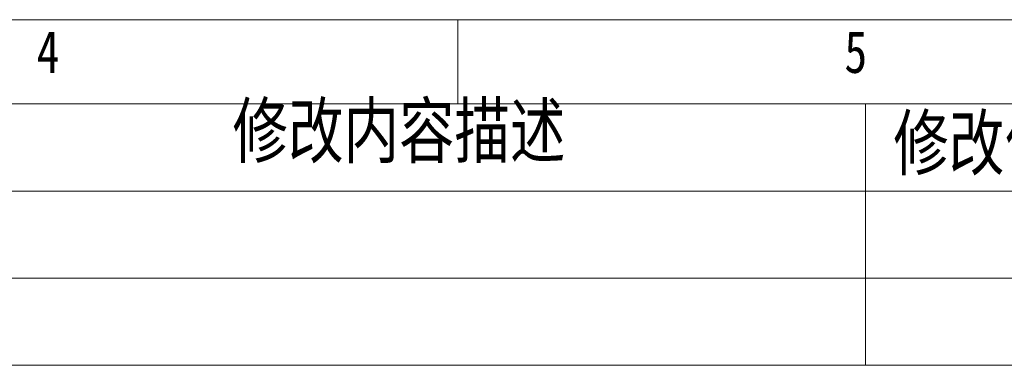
# Model space of a CAD drawing. Extents: x 636 to 1423, y -190 to 367.
# Tile 18 of 19: x 1090 to 1250, y 310 to 367. Entities that reach past the tile are written whole.
import ezdxf

# ---------------------------------------------------------------- set-up
doc = ezdxf.new("R2010")
doc.units = 0
doc.header["$LTSCALE"] = 23.1
for name, color, linetype, lineweight in [('CDRAFT0', 7, 'CONTINUOUS', 50), ('粗实线层', 7, 'CONTINUOUS', 35), ('粗实线层_1', 7, 'CONTINUOUS', 15)]:
    doc.layers.add(name, color=color, linetype=linetype, lineweight=lineweight)
doc.styles.get("Standard").update_dxf_attribs({"font": 'txt', "width": 0.8})

# ---------------------------------------------------------------- blocks, each defined once
blk = doc.blocks.new('*X3')
at = {"layer": 'CDRAFT0', "color": 6, "linetype": 'Continuous', "lineweight": 18}
for p, q in [((420.003, 297), (0, 297)), ((280.278, 297), (280.278, 289.68)), ((412.682, 289.68), (7.32, 289.68))]:
    blk.add_line(p, q, dxfattribs=at)
at = {"layer": 'CDRAFT0', "color": 6, "linetype": 'Continuous', "lineweight": 18, "char_height": 3.66, "width": 70.27618, "attachment_point": 1}
for s, insert in [('4', (243.626, 296.033)), ('5', (313.886, 296.033))]:
    blk.add_mtext(s, dxfattribs=dict(at, insert=insert))
blk = doc.blocks.new('*X4')
at = {"layer": 'CDRAFT0', "color": 6, "linetype": 'Continuous', "lineweight": 18}
for p, q in [((0, 22.721), (188.852, 22.721)), ((91.908, 0), (91.908, 22.721)), ((188.852, 15.148), (0, 15.148)), ((188.852, 7.574), (0, 7.574)), ((188.852, 0), (0, 0))]:
    blk.add_line(p, q, dxfattribs=at)
at = {"layer": 'CDRAFT0', "color": 6, "linetype": 'Continuous', "lineweight": 18, "char_height": 4.6382, "attachment_point": 1}
for s, insert, width in [('修改内容描述', (36.847, 22.721), 35.33666), ('修改位置', (94.322, 21.664), 29.23708)]:
    blk.add_mtext(s, dxfattribs=dict(at, insert=insert, width=width))
blk = doc.blocks.new('A$C0F3E0099')
at = {"layer": '粗实线层_1'}
for name, p in [('*X3', (0, 0)), ('*X4', (223.83, 266.958))]:
    blk.add_blockref(name, p, dxfattribs=at)

msp = doc.modelspace()

# ---------------------------------------------------------------- block references
at = {"layer": '粗实线层', "xscale": 1.875, "yscale": 1.875, "zscale": 1.875}
msp.add_blockref('A$C0F3E0099', (635.576, -190.235), dxfattribs=at)

doc.saveas('drawing.dxf')
